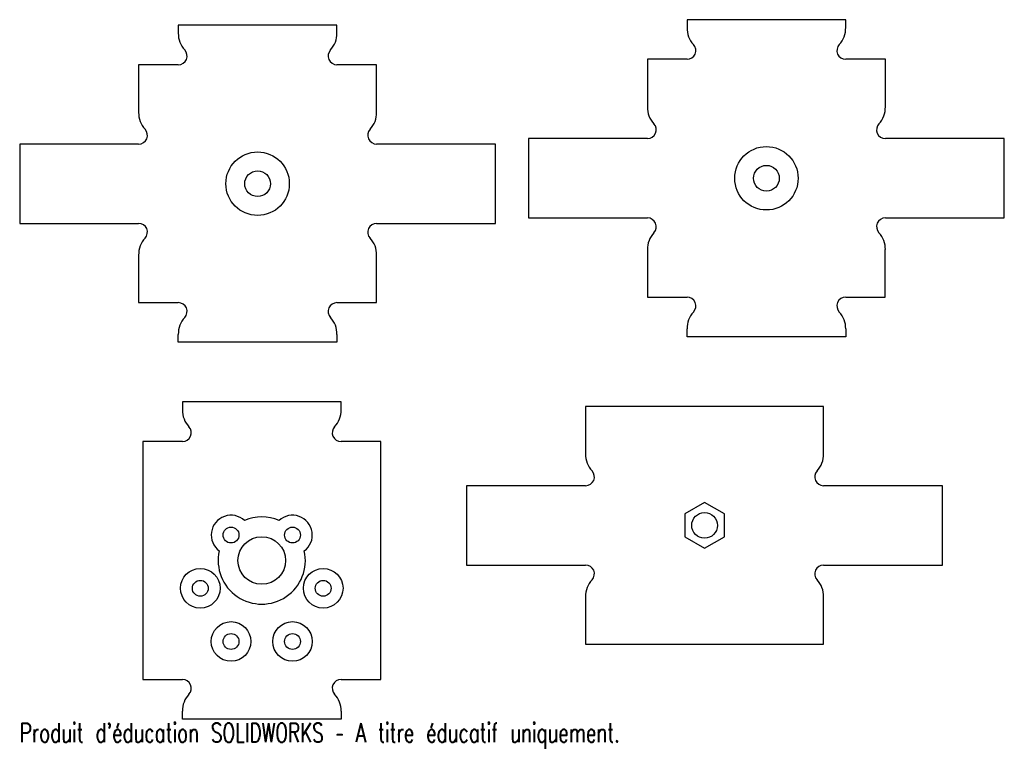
# Model space of a CAD drawing. Header units: millimetres. Extents: x 1063 to 1312, y 1522 to 1706.
import ezdxf

# ---------------------------------------------------------------- set-up
doc = ezdxf.new("R2010")
doc.units = ezdxf.units.MM
doc.styles.add('SLDTEXTSTYLE0', font='TXT', dxfattribs={"width": 0.7, "bigfont": 'bigfont'})

msp = doc.modelspace()

# ---------------------------------------------------------------- linework, layer by layer
at = {"color": 7, "linetype": 'Continuous', "lineweight": 25}
for p, q in [((1103.43, 1704.43), (1103.43, 1702.43)), ((1143.43, 1704.43), (1103.43, 1704.43)), ((1143.43, 1702.43), (1143.43, 1704.43)), ((1231.75, 1705.8), (1231.75, 1703.8)), ((1271.75, 1705.8), (1231.75, 1705.8)), ((1271.75, 1703.8), (1271.75, 1705.8)), ((1093.43, 1694.43), (1093.43, 1682.43)), ((1103.43, 1694.43), (1093.43, 1694.43)), ((1153.43, 1694.43), (1143.43, 1694.43)), ((1153.43, 1682.43), (1153.43, 1694.43)), ((1221.75, 1695.8), (1221.75, 1683.8)), ((1231.75, 1695.8), (1221.75, 1695.8)), ((1281.75, 1695.8), (1271.75, 1695.8)), ((1281.75, 1683.8), (1281.75, 1695.8)), ((1093.43, 1674.43), (1063.43, 1674.43)), ((1063.43, 1674.43), (1063.43, 1654.43)), ((1183.43, 1674.43), (1153.43, 1674.43)), ((1183.43, 1654.43), (1183.43, 1674.43)), ((1191.75, 1675.8), (1191.75, 1655.8)), ((1221.75, 1675.8), (1191.75, 1675.8)), ((1311.75, 1675.8), (1281.75, 1675.8)), ((1311.75, 1655.8), (1311.75, 1675.8)), ((1063.43, 1654.43), (1093.43, 1654.43)), ((1153.43, 1654.43), (1183.43, 1654.43)), ((1191.75, 1655.8), (1221.75, 1655.8)), ((1281.75, 1655.8), (1311.75, 1655.8)), ((1093.43, 1646.43), (1093.43, 1634.43)), ((1153.43, 1634.43), (1153.43, 1646.43)), ((1221.75, 1647.8), (1221.75, 1635.8)), ((1281.74, 1635.8), (1281.74, 1647.8)), ((1093.43, 1634.43), (1103.43, 1634.43)), ((1143.43, 1634.43), (1153.43, 1634.43)), ((1221.75, 1635.8), (1231.75, 1635.8)), ((1271.75, 1635.8), (1281.74, 1635.8)), ((1231.75, 1625.8), (1231.75, 1627.8)), ((1271.75, 1627.8), (1271.75, 1625.8)), ((1103.43, 1624.43), (1103.43, 1626.43)), ((1143.43, 1624.43), (1103.43, 1624.43)), ((1143.43, 1626.43), (1143.43, 1624.43)), ((1271.75, 1625.8), (1231.75, 1625.8)), ((1144.48, 1609.39), (1104.48, 1609.39)), ((1104.48, 1609.39), (1104.48, 1607.39)), ((1144.48, 1607.39), (1144.48, 1609.39)), ((1206.15, 1608.26), (1206.15, 1596.26)), ((1266.15, 1608.26), (1206.15, 1608.26)), ((1266.15, 1596.26), (1266.15, 1608.26)), ((1094.48, 1599.39), (1094.48, 1539.39)), ((1104.48, 1599.39), (1094.48, 1599.39)), ((1154.48, 1599.39), (1144.48, 1599.39)), ((1154.48, 1539.39), (1154.48, 1599.39)), ((1176.15, 1588.26), (1176.15, 1568.26)), ((1206.15, 1588.26), (1176.15, 1588.26)), ((1296.15, 1588.26), (1266.15, 1588.26)), ((1296.15, 1568.26), (1296.15, 1588.26)), ((1236.15, 1584.03), (1231.15, 1581.15)), ((1241.15, 1581.15), (1236.15, 1584.03)), ((1231.15, 1581.15), (1231.15, 1575.37)), ((1241.15, 1575.37), (1241.15, 1581.15)), ((1231.15, 1575.37), (1236.15, 1572.49)), ((1236.15, 1572.49), (1241.15, 1575.37)), ((1176.15, 1568.26), (1206.15, 1568.26)), ((1266.15, 1568.26), (1296.15, 1568.26)), ((1206.15, 1560.26), (1206.15, 1548.26)), ((1266.15, 1548.26), (1266.15, 1560.26)), ((1206.15, 1548.26), (1266.15, 1548.26)), ((1094.48, 1539.39), (1104.48, 1539.39)), ((1144.48, 1539.39), (1154.48, 1539.39)), ((1104.48, 1529.39), (1104.48, 1531.39)), ((1144.48, 1531.39), (1144.48, 1529.39)), ((1144.48, 1529.39), (1104.48, 1529.39))]:
    msp.add_line(p, q, dxfattribs=at)
for centre, radius in [((1251.75, 1665.8), 8), ((1123.43, 1664.43), 8), ((1251.75, 1665.8), 3.25), ((1123.43, 1664.43), 3.25), ((1236.15, 1578.26), 3.25), ((1116.73, 1575.81), 2), ((1132.23, 1575.81), 2), ((1124.48, 1569.39), 6), ((1108.98, 1562.39), 5), ((1139.98, 1562.39), 5), ((1108.98, 1562.39), 2), ((1139.98, 1562.39), 2), ((1116.73, 1548.97), 5), ((1132.23, 1548.97), 5), ((1116.73, 1548.97), 2), ((1132.23, 1548.97), 2)]:
    msp.add_circle(centre, radius, dxfattribs=at)
for centre, radius, start, end in [((1237.74, 1703.64), 6, 178.4799, 223.1413), ((1265.75, 1703.64), 6, 316.8587, 1.5201), ((1109.43, 1702.27), 6, 178.4799, 223.1413), ((1137.43, 1702.27), 6, 316.8587, 1.5201), ((1231.75, 1698.02), 2.22, 270, 43.1413), ((1271.75, 1698.02), 2.22, 136.8587, 270), ((1103.43, 1696.65), 2.22, 270, 43.1413), ((1143.43, 1696.65), 2.22, 136.8587, 270), ((1227.74, 1683.64), 6, 178.4799, 223.1492), ((1275.75, 1683.64), 6, 316.8508, 1.5201), ((1099.43, 1682.27), 6, 178.4799, 223.1492), ((1147.43, 1682.27), 6, 316.8508, 1.5201), ((1221.75, 1678.02), 2.22, 270, 43.1197), ((1281.75, 1678.02), 2.22, 136.8803, 270), ((1093.43, 1676.65), 2.22, 270, 43.1197), ((1153.43, 1676.65), 2.22, 136.8803, 270), ((1093.43, 1652.21), 2.22, 316.8803, 90), ((1153.43, 1652.21), 2.22, 90, 223.1197), ((1221.75, 1653.58), 2.22, 316.8803, 90), ((1281.75, 1653.58), 2.22, 90, 223.1197), ((1227.75, 1647.96), 6, 136.8803, 181.5417), ((1275.75, 1647.96), 6, 358.4583, 43.1197), ((1099.43, 1646.59), 6, 136.8803, 181.5417), ((1147.43, 1646.59), 6, 358.4583, 43.1197), ((1103.43, 1632.21), 2.22, 316.8587, 90), ((1143.43, 1632.21), 2.22, 90, 223.1413), ((1231.75, 1633.58), 2.22, 316.8587, 90), ((1271.75, 1633.58), 2.22, 90, 223.1413), ((1237.74, 1627.95), 6, 136.8587, 181.5201), ((1265.75, 1627.95), 6, 358.4799, 43.1413), ((1109.43, 1626.59), 6, 136.8587, 181.5201), ((1137.43, 1626.59), 6, 358.4799, 43.1413), ((1110.48, 1607.23), 6, 178.4799, 223.1413), ((1138.48, 1607.23), 6, 316.8587, 1.5201), ((1104.48, 1601.61), 2.22, 270, 43.1413), ((1144.48, 1601.61), 2.22, 136.8587, 270), ((1212.15, 1596.1), 6, 178.4799, 223.1492), ((1260.15, 1596.1), 6, 316.8508, 1.5201), ((1206.15, 1590.48), 2.22, 270, 43.1197), ((1266.15, 1590.48), 2.22, 136.8803, 270), ((1116.73, 1575.81), 5, 47.3162, 233.3782), ((1124.48, 1569.39), 11, 66.6476, 113.3524), ((1132.23, 1575.81), 5, 306.6218, 132.6838), ((1124.48, 1569.39), 11, 167.342, 12.658), ((1206.15, 1566.04), 2.22, 316.8803, 90), ((1266.15, 1566.04), 2.22, 90, 223.1197), ((1212.15, 1560.42), 6, 136.8803, 181.5417), ((1260.15, 1560.42), 6, 358.4583, 43.1197), ((1104.48, 1537.17), 2.22, 316.8587, 90), ((1144.48, 1537.17), 2.22, 90, 223.1413), ((1110.48, 1531.55), 6, 136.8587, 181.5201), ((1138.48, 1531.55), 6, 358.4799, 43.1413)]:
    msp.add_arc(centre, radius, start, end, dxfattribs=at)

# ---------------------------------------------------------------- texts
at = {"color": 7, "linetype": 'Continuous', "insert": (1063.43, 1528.37), "char_height": 4.8336, "attachment_point": 1, "style": 'SLDTEXTSTYLE0'}
msp.add_mtext("Produit d'éducation SOLIDWORKS – A titre éducatif uniquement.", dxfattribs=at)

doc.saveas('drawing.dxf')
